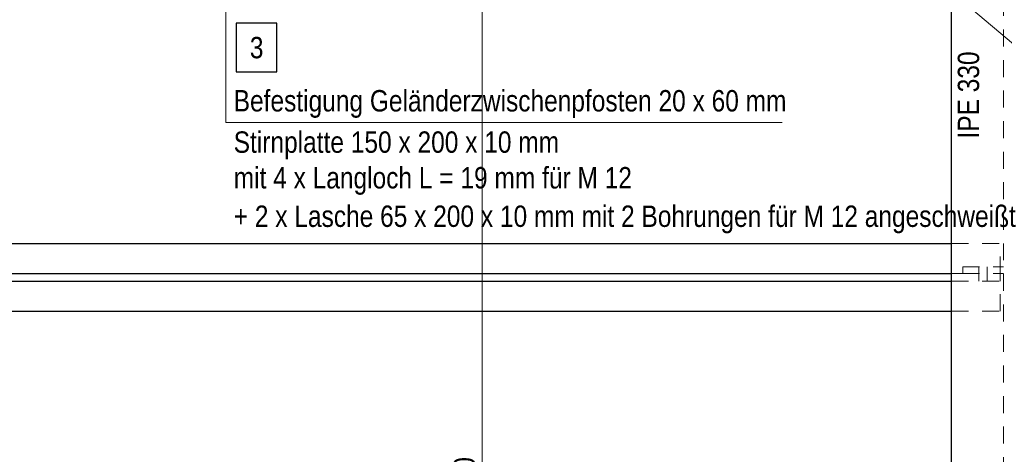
# Model space of a CAD drawing. Header units: millimetres. Extents: x 0 to 91, y -53.4 to 42.
# Tile 68 of 180: x 22.6 to 29.9, y -18.4 to -15.2. Entities that reach past the tile are written whole.
import ezdxf

# ---------------------------------------------------------------- set-up
doc = ezdxf.new("R2010")
doc.units = ezdxf.units.MM
doc.linetypes.add('HIDDEN', pattern=[0.375, 0.25, -0.125])
doc.layers.add('Achsen', color=7, linetype='Continuous', lineweight=20)
doc.styles.add('Arial Narrow', font='ARIALN.TTF')
doc.dimstyles.new('Arch_Strakon_dimstyle', dxfattribs={"dimtxt": 1, "dimasz": 1, "dimexe": 1.25, "dimexo": 0.0625, "dimgap": 1, "dimtad": 0, "dimdec": 5, "dimzin": 12, "dimdsep": 46, "dimtxsty": 'Arial Narrow', "dimblk": 'Arrowhead_Tick', "dimsah": 1, "dimcen": 0, "dimse1": 1, "dimse2": 1, "dimclrd": 6, "dimclrt": 2, "dimazin": 0, "dimtfac": 1, "dimtdec": 4, "dimtmove": 0, "dimatfit": 3, "dimldrblk": 'NONE', "dimfxl": 1, "dimtvp": 1, "dimtolj": 1, "dimtzin": 0, "dimlwd": 13, "dimarcsym": 2})

# ---------------------------------------------------------------- blocks, each defined once
blk = doc.blocks.new('Arrowhead_Tick')
at = {"color": 0, "linetype": 'Continuous', "lineweight": -2}
for p, q in [((0, 20), (0, -10)), ((-1, 0), (0, 0)), ((10, 0), (0, 0))]:
    blk.add_line(p, q, dxfattribs=at)
at = {"color": 2, "linetype": 'Continuous', "lineweight": 35}
blk.add_line((4.42, 4.42), (-4.42, -4.42), dxfattribs=at)
blk = doc.blocks.new('*D153')
at = {"layer": 'Achsen', "color": 6, "linetype": 'Continuous', "lineweight": 13}
blk.add_line((26.0173, -22.9477), (26.0173, -14.3677), dxfattribs=at)
at = {"layer": 'Defpoints', "color": 0}
for p in [(26.0173, -14.3577), (29.2236, -14.3577), (27.9969, -22.9577)]:
    blk.add_point(p, dxfattribs=at)
at = {"layer": 'Achsen', "color": 6, "lineweight": 13, "xscale": 0.01, "yscale": 0.01, "zscale": 0.01}
for p, rotation in [((26.0173, -14.3577), 90.00000000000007), ((26.0173, -22.9577), 270.0000000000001)]:
    blk.add_blockref('Arrowhead_Tick', p, dxfattribs=dict(at, rotation=rotation))
at = {"layer": 'Achsen', "color": 2, "lineweight": 18, "insert": (25.8869, -18.6577), "char_height": 0.1575, "attachment_point": 5, "rotation": 90, "style": 'Arial Narrow'}
blk.add_mtext('\\A1;1720', dxfattribs=at)
blk = doc.blocks.new('_None')

msp = doc.modelspace()

# ---------------------------------------------------------------- linework, layer by layer
at = {"color": 5, "linetype": 'Continuous', "lineweight": 18}
for p, q in [((28.9621348, -14.5934666), (30.5952172, -15.9796486)), ((24.1292211, -14.7964482), (24.1292211, -15.9910634)), ((28.2274837, -15.9910634), (24.1292211, -15.9910634))]:
    msp.add_line(p, q, dxfattribs=at)
at = {"color": 6, "linetype": 'HIDDEN', "lineweight": 13, "ltscale": 0.5}
for p, q in [((29.8569053, -22.4070022), (29.8569053, -14.7327482)), ((29.4756553, -16.8819988), (29.8319053, -16.8819988)), ((29.8319053, -17.1044988), (29.8319053, -16.8819988)), ((29.4756553, -17.1044988), (29.5569053, -17.1044988)), ((29.5569053, -17.0544988), (29.8569053, -17.0544988)), ((29.5569053, -17.1044988), (29.5569053, -17.0544988)), ((29.5569053, -17.1044988), (29.8319053, -17.1044988)), ((29.6769055, -17.1044988), (29.6769053, -17.0544988)), ((29.6769058, -17.1594988), (29.6769055, -17.1044988)), ((29.7369055, -17.1044988), (29.7369053, -17.0544988)), ((29.7369057, -17.1594988), (29.7369055, -17.1044988)), ((29.8319053, -17.1044988), (29.8569053, -17.1044988)), ((29.8319053, -17.1594988), (29.8319053, -17.1044988)), ((29.4756553, -17.1594988), (29.8319053, -17.1594988)), ((29.8319053, -17.3819988), (29.8319053, -17.1594988)), ((29.4756553, -17.3819988), (29.8319053, -17.3819988))]:
    msp.add_line(p, q, dxfattribs=at)
at = {"layer": 'Achsen', "color": 3, "linetype": 'Continuous', "lineweight": 25}
for p, q in [((29.4756553, -22.4070022), (29.4756553, -14.7327482)), ((24.5048274, -15.2611849), (24.2056024, -15.2611849)), ((24.2056024, -15.2611849), (24.2056024, -15.6186849)), ((24.5048274, -15.6186849), (24.5048274, -15.2611849)), ((24.2056024, -15.6186849), (24.5048274, -15.6186849)), ((20.2443546, -16.8819988), (29.4756553, -16.8819988)), ((20.1968546, -17.1044988), (29.4756553, -17.1044988)), ((20.1968546, -17.1594988), (29.4756553, -17.1594988)), ((20.2443546, -17.3819988), (29.4756553, -17.3819988))]:
    msp.add_line(p, q, dxfattribs=at)

# ---------------------------------------------------------------- texts
at = {"color": 2, "lineweight": 35, "style": 'Arial Narrow'}
msp.add_text('IPE 330', height=0.1575, rotation=90, dxfattribs=at).set_placement((29.6781898, -16.1103352))
for s, p in [('Befestigung Geländerzwischenpfosten 20 x 60 mm', (24.1867457, -15.9105289)), ('Stirnplatte 150 x 200 x 10 mm', (24.1867457, -16.2150237)), ('mit 4 x Langloch L = 19 mm für M 12', (24.1867457, -16.4775289)), ('+ 2 x Lasche 65 x 200 x 10 mm mit 2 Bohrungen für M 12 angeschweißt', (24.1867457, -16.7610289))]:
    msp.add_text(s, height=0.1575, dxfattribs=at).set_placement(p)
at = {"layer": 'Achsen', "color": 2, "lineweight": 35, "style": 'Arial Narrow'}
msp.add_text('3', height=0.1575, dxfattribs=at).set_placement((24.3056024, -15.5186849))

# ---------------------------------------------------------------- dimensions: what is measured, and where the dimension line sits
at = {"layer": 'Achsen', "lineweight": 18}
dim = msp.add_linear_dim(base=(26.0172847, -14.3577482), p1=(27.9968546, -22.9577489), p2=(29.2236411, -14.3577482), angle=90, text='1720', dimstyle='Arch_Strakon_dimstyle', override={"dimscale": 0.01, "dimtxt": 15.75, "dimasz": 1, "dimgap": 5, "dimtad": 1, "dimjust": 0, "dimtih": 0, "dimtoh": 0, "dimdec": 6, "dimdsep": 46, "dimtxsty": 'Arial Narrow', "dimclrd": 6, "dimclrt": 2, "dimtix": 1, "dimtofl": 255, "dimtmove": 0, "dimatfit": 2, "dimfxl": 0, "dimfxlon": 0, "dimtvp": 31.746032, "dimlwd": 13}, dxfattribs=at)
dim.commit()
dim.dimension.update_dxf_attribs({"geometry": '*D153', "text_midpoint": (26.0172847, -18.6577485), "dimtype": 160})

doc.saveas('drawing.dxf')
